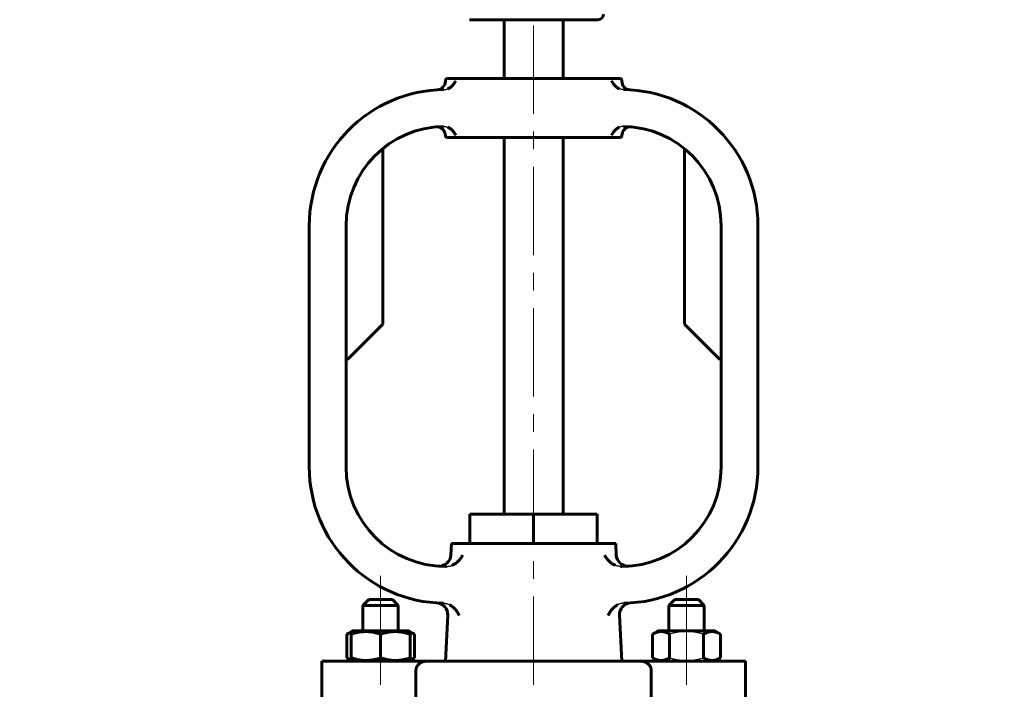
# Model space of a CAD drawing. Header units: millimetres. Extents: x 0 to 420, y 0 to 297.
# Tile 4 of 7: x 82 to 165, y 175 to 232. Entities that reach past the tile are written whole.
import ezdxf

# ---------------------------------------------------------------- set-up
doc = ezdxf.new("R2010")
doc.units = ezdxf.units.MM
for name, pattern in [('K5LT-1', [0]), ('K5LT_AXLED', [12, 7.5, -1.5, 1.5, -1.5]), ('K5LT_BASIC', [0]), ('K5LT_THIN', [0])]:
    doc.linetypes.add(name, pattern=pattern)
doc.layers.add('Системный слой', color=7, linetype='Continuous')
doc.layers.add('Системный слой (1)', color=251, linetype='Continuous', true_color=0x6c6c6c)
doc.styles.add('KDIMTEXTSTYLE', font='txt', dxfattribs={"width": 0.96, "oblique": 15, "height": 5})
doc.styles.add('KTEXTSTYLE', font='txt', dxfattribs={"width": 0.96, "height": 5})
doc.dimstyles.new('KDIMSTYLE (0.50)', dxfattribs={"dimtxt": 5, "dimasz": 1, "dimexe": 2, "dimexo": 0, "dimgap": 1, "dimtad": 1, "dimlfac": 2, "dimtxsty": 'KDIMTEXTSTYLE', "dimsah": 1, "dimcen": 0, "dimdle": 1, "dimadec": 0, "dimazin": 0, "dimtfac": 0.667, "dimtmove": 0, "dimatfit": 3, "dimfxl": 1, "dimtvp": 1, "dimtolj": 1, "dimtzin": 0, "dimarcsym": 0})

# ---------------------------------------------------------------- blocks, each defined once
blk = doc.blocks.new('U3')
at = {"layer": 'Системный слой (1)', "color": 150, "linetype": 'K5LT_BASIC', "lineweight": 60, "true_color": 0x0080ff}
for p, q in [((132.733, 226.741), (132.733, 226.801)), ((132.733, 222.101), (132.733, 222.102))]:
    blk.add_line(p, q, dxfattribs=at)
blk = doc.blocks.new('U4')
at = {"layer": 'Системный слой (1)', "color": 150, "linetype": 'K5LT_BASIC', "lineweight": 60, "true_color": 0x0080ff}
for p, q in [((117.733, 226.741), (117.733, 226.801)), ((117.733, 222.101), (117.733, 222.102))]:
    blk.add_line(p, q, dxfattribs=at)
blk = doc.blocks.new('U5')
at = {"layer": 'Системный слой (1)', "color": 150, "linetype": 'K5LT_BASIC', "lineweight": 60, "true_color": 0x0080ff}
for p, q in [((118.206, 186.486), (118.257, 187.458)), ((117.733, 177.458), (117.938, 181.368))]:
    blk.add_line(p, q, dxfattribs=at)
blk = doc.blocks.new('U6')
at = {"layer": 'Системный слой (1)', "color": 150, "linetype": 'K5LT_BASIC', "lineweight": 60, "true_color": 0x0080ff}
for p, q in [((132.26, 186.486), (132.209, 187.458)), ((132.733, 177.458), (132.528, 181.368))]:
    blk.add_line(p, q, dxfattribs=at)
blk = doc.blocks.new('U8')
at = {"layer": 'Системный слой (1)', "color": 150, "linetype": 'K5LT_BASIC', "lineweight": 60, "true_color": 0x0080ff}
for p, q in [((112.233, 180.058), (109.858, 180.058)), ((114.608, 180.058), (112.233, 180.058))]:
    blk.add_line(p, q, dxfattribs=at)
blk = doc.blocks.new('U9')
at = {"layer": 'Системный слой (1)', "color": 150, "linetype": 'K5LT_BASIC', "lineweight": 60, "true_color": 0x0080ff}
for p, q in [((109.346, 177.753), (109.474, 177.684)), ((109.474, 177.684), (109.603, 177.626)), ((109.603, 177.626), (109.733, 177.581))]:
    blk.add_line(p, q, dxfattribs=at)
blk = doc.blocks.new('U10')
at = {"layer": 'Системный слой (1)', "color": 150, "linetype": 'K5LT_BASIC', "lineweight": 60, "true_color": 0x0080ff}
for p, q in [((114.733, 177.581), (114.863, 177.626)), ((114.863, 177.626), (114.992, 177.684)), ((114.992, 177.684), (115.12, 177.753))]:
    blk.add_line(p, q, dxfattribs=at)
blk = doc.blocks.new('U11')
at = {"layer": 'Системный слой (1)', "color": 150, "linetype": 'K5LT_BASIC', "lineweight": 60, "true_color": 0x0080ff}
for p, q in [((114.863, 179.889), (114.733, 179.934)), ((114.992, 179.831), (114.863, 179.889)), ((115.12, 179.762), (114.992, 179.831))]:
    blk.add_line(p, q, dxfattribs=at)
blk = doc.blocks.new('U12')
at = {"layer": 'Системный слой (1)', "color": 150, "linetype": 'K5LT_BASIC', "lineweight": 60, "true_color": 0x0080ff}
for p, q in [((109.733, 179.934), (109.603, 179.889)), ((109.474, 179.831), (109.346, 179.762)), ((109.603, 179.889), (109.474, 179.831))]:
    blk.add_line(p, q, dxfattribs=at)
blk = doc.blocks.new('D3')
at = {"layer": 'Системный слой (1)'}
for points in [[(68.467, 243.458), (67.809, 248.458), (67.151, 243.458), (67.809, 243.958)], [(67.809, 145.958), (68.467, 150.958), (67.809, 150.458), (67.151, 150.958)]]:
    blk.add_hatch(color=7, dxfattribs=at).paths.add_polyline_path(points)
at = {"layer": 'Системный слой (1)', "color": 7, "linetype": 'K5LT_THIN', "lineweight": 18}
for p, q in [((124.008, 248.458), (65.809, 248.458)), ((67.151, 243.458), (67.809, 248.458)), ((67.809, 248.458), (68.467, 243.458)), ((67.809, 248.458), (67.809, 145.958)), ((67.809, 243.958), (67.151, 243.458)), ((68.467, 243.458), (67.809, 243.958)), ((67.809, 145.958), (67.151, 150.958)), ((67.151, 150.958), (67.809, 150.458)), ((67.809, 150.458), (68.467, 150.958)), ((68.467, 150.958), (67.809, 145.958)), ((165.233, 145.958), (65.809, 145.958))]:
    blk.add_line(p, q, dxfattribs=at)
blk.add_wipeout([(66.809, 191.733), (59.427, 191.733), (59.427, 202.244), (66.809, 202.244)]).dxf.layer = 'Системный слой (1)'
at = {"layer": 'Системный слой (1)', "color": 7, "insert": (60.221, 191.733), "char_height": 5, "attachment_point": 1, "rotation": 90, "style": 'KTEXTSTYLE'}
blk.add_mtext('\\fArial|b0|c204|p34;\\H5.0;\\W1.000;\\Q15;\\fGOST Type AU|b0|i0|c204|p34;\\Q15;\\W0.960;205', dxfattribs=at)
blk = doc.blocks.new('KDIMARROW_01')
at = {"layer": 'Системный слой'}
blk.add_hatch(color=0, dxfattribs=at).paths.add_polyline_path([(-5, -0.658), (0, 0), (-5, 0.658), (-4.5, 0)])
at = {"layer": 'Системный слой', "color": 0, "linetype": 'K5LT_THIN', "lineweight": 18}
for p, q in [((-4.5, 0), (-5, 0.658)), ((-5, 0.658), (0, 0)), ((0, 0), (-5, -0.658)), ((-5, -0.658), (-4.5, 0))]:
    blk.add_line(p, q, dxfattribs=at)
at = {"layer": 'Системный слой (1)', "color": 0, "linetype": 'K5LT_THIN', "lineweight": 18}
blk.add_line((292.941, 145.958), (292.441, 145.958), dxfattribs=at)

msp = doc.modelspace()

# ---------------------------------------------------------------- linework, layer by layer
at = {"layer": 'Системный слой (1)', "color": 150, "linetype": 'K5LT_BASIC', "lineweight": 60, "true_color": 0x0080ff}
for p, q in [((119.7705, 231.9513), (130.6955, 231.9513)), ((122.733, 226.9513), (122.733, 231.9513)), ((127.733, 226.9513), (127.733, 231.9513)), ((117.883, 226.9513), (132.583, 226.9513)), ((117.883, 221.9513), (132.583, 221.9513)), ((122.733, 189.9575), (122.733, 221.9513)), ((127.733, 189.9575), (127.733, 221.9513)), ((112.4205, 221.0063), (112.4205, 206.0825)), ((138.0455, 221.0063), (138.0455, 206.0825)), ((106.1705, 214.4513), (106.1705, 193.9575)), ((109.2955, 214.4513), (109.2955, 193.9575)), ((141.1705, 193.9575), (141.1705, 214.4513)), ((144.2955, 193.9575), (144.2955, 214.4513)), ((109.4205, 203.0825), (112.4205, 206.0825)), ((138.0455, 206.0825), (141.0455, 203.0825)), ((109.4205, 203.0825), (109.2955, 203.0825)), ((141.1705, 203.0825), (141.0455, 203.0825)), ((119.8203, 189.9575), (125.233, 189.9575)), ((119.8203, 187.4575), (119.8203, 189.9575)), ((125.233, 187.4575), (125.233, 189.9575)), ((125.233, 189.9575), (130.6457, 189.9575)), ((130.6457, 187.4575), (130.6457, 189.9575)), ((118.2571, 187.4575), (132.2089, 187.4575)), ((117.733, 185.52), (117.8399, 185.52)), ((132.6261, 185.52), (132.733, 185.52)), ((110.733, 182.2075), (111.233, 182.7075)), ((111.233, 182.7075), (113.233, 182.7075)), ((113.733, 182.2075), (113.233, 182.7075)), ((136.733, 182.2075), (137.233, 182.7075)), ((137.233, 182.7075), (139.233, 182.7075)), ((139.733, 182.2075), (139.233, 182.7075)), ((110.733, 182.2075), (113.733, 182.2075)), ((110.733, 180.0575), (110.733, 182.2075)), ((113.733, 180.0575), (113.733, 182.2075)), ((136.733, 180.0575), (136.733, 182.2075)), ((136.733, 182.2075), (139.733, 182.2075)), ((139.733, 180.0575), (139.733, 182.2075)), ((109.3463, 179.7621), (109.858, 180.0575)), ((109.733, 179.9854), (109.858, 180.0575)), ((109.733, 179.7621), (109.733, 179.9854)), ((114.733, 179.9854), (114.608, 180.0575)), ((115.1198, 179.7621), (114.608, 180.0575)), ((114.733, 179.9854), (114.733, 179.7621)), ((135.3463, 179.7621), (135.858, 180.0575)), ((135.733, 179.9854), (135.858, 180.0575)), ((140.608, 180.0575), (135.858, 180.0575)), ((141.1198, 179.7621), (140.608, 180.0575)), ((140.733, 179.9854), (140.608, 180.0575)), ((109.3463, 177.753), (109.3463, 179.7621)), ((109.733, 177.753), (109.733, 179.7621)), ((112.233, 177.753), (112.233, 179.7621)), ((114.733, 177.753), (114.733, 179.7621)), ((115.1198, 177.753), (115.1198, 179.7621)), ((135.3463, 177.753), (135.3463, 179.7621)), ((136.7896, 177.753), (136.7896, 179.7621)), ((139.6764, 177.753), (139.6764, 179.7621)), ((141.1198, 177.753), (141.1198, 179.7621)), ((107.233, 172.4575), (107.233, 177.4575)), ((107.233, 177.4575), (116.0327, 177.4575)), ((109.858, 177.4575), (109.3463, 177.753)), ((109.733, 177.5297), (109.733, 177.753)), ((109.858, 177.4575), (109.733, 177.5297)), ((114.608, 177.4575), (115.1198, 177.753)), ((114.608, 177.4575), (114.733, 177.5297)), ((114.733, 177.753), (114.733, 177.5297)), ((116.0327, 177.4575), (134.4333, 177.4575)), ((134.4333, 177.4575), (143.233, 177.4575)), ((135.858, 177.4575), (135.3463, 177.753)), ((135.858, 177.4575), (135.733, 177.5297)), ((140.608, 177.4575), (141.1198, 177.753)), ((140.608, 177.4575), (140.733, 177.5297)), ((143.233, 172.4575), (143.233, 177.4575)), ((115.233, 172.4575), (115.233, 176.7075)), ((135.233, 172.4575), (135.233, 176.7075))]:
    msp.add_line(p, q, dxfattribs=at)
for centre, radius, start, end in [((130.6955, 232.4263), 0.475, 270, 0), ((117.883, 226.8013), 0.15, 90, 180), ((132.583, 226.8013), 0.15, 0, 90), ((117.733, 214.4513), 11.5625, 90.629343, 180), ((116.983, 226.7409), 0.75, 273.49226, 0), ((133.483, 226.7409), 0.75, 180, 266.50774), ((132.733, 214.4513), 11.5625, 0, 89.370657), ((117.733, 214.4513), 8.4375, 91.008003, 180), ((116.983, 222.1021), 0.75, 0, 95.598128), ((133.483, 222.1021), 0.75, 84.401262, 180), ((132.733, 214.4513), 8.4375, 0, 88.991997), ((117.883, 222.1013), 0.15, 180, 270), ((132.583, 222.1013), 0.15, 270, 0), ((117.733, 193.9575), 11.5625, 180, 269.161766), ((117.733, 193.9575), 8.4375, 180, 270), ((132.733, 193.9575), 8.4375, 270, 0), ((132.733, 193.9575), 11.5625, 270.838234, 0), ((117.2076, 186.5386), 1, 265.948728, 357), ((133.2585, 186.5386), 1, 183, 274.051272), ((116.9393, 181.4201), 1, 357, 86.377232), ((133.5267, 181.4201), 1, 93.622372, 183)]:
    msp.add_arc(centre, radius, start, end, dxfattribs=at)
for points, knots in [([(117.9497, 226.0874), (117.986, 226.1035), (118.0575, 226.1402), (118.1665, 226.2112), (118.2699, 226.2953), (118.3589, 226.3836), (118.4409, 226.4788), (118.5304, 226.6028), (118.5851, 226.7028), (118.6118, 226.7619)], [0, 0, 0, 0, 1.1132352, 2.2719255, 3.7361671, 5.0244812, 6.0874731, 7.6795866, 10, 10, 10, 10]), ([(132.5163, 226.0874), (132.4741, 226.1061), (132.3923, 226.1491), (132.2912, 226.2182), (132.2007, 226.2924), (132.1254, 226.3646), (132.0481, 226.4507), (131.9653, 226.559), (131.9, 226.6664), (131.8643, 226.7396), (131.8542, 226.7619)], [0, 0, 0, 0, 1.4246845, 2.876474, 3.8815529, 5.2122834, 6.3496152, 7.8429712, 10.0361225, 11, 11, 11, 11]), ([(117.9497, 222.8145), (117.9897, 222.7969), (118.0687, 222.756), (118.1677, 222.6895), (118.2586, 222.6162), (118.3354, 222.5434), (118.4142, 222.4559), (118.4989, 222.3451), (118.5654, 222.2345), (118.6016, 222.1588), (118.6118, 222.1357)], [0, 0, 0, 0, 1.3440012, 2.7589501, 3.7647698, 5.1070903, 6.2591654, 7.776907, 10.0141383, 11, 11, 11, 11]), ([(132.5163, 222.8145), (132.4741, 222.7959), (132.3923, 222.7532), (132.2913, 222.6844), (132.2009, 222.6104), (132.1256, 222.5382), (132.0484, 222.4517), (131.9653, 222.3423), (131.8999, 222.2332), (131.8643, 222.1585), (131.8542, 222.1357)], [0, 0, 0, 0, 1.4180995, 2.8628903, 3.8629012, 5.1877479, 6.3230441, 7.8194909, 10.0271756, 11, 11, 11, 11]), ([(118.2921, 185.61), (118.3386, 185.6293), (118.4294, 185.673), (118.5673, 185.7563), (118.6981, 185.8534), (118.8134, 185.9559), (118.9186, 186.0632), (119.0199, 186.1827), (119.1198, 186.3216), (119.1776, 186.4184), (119.2043, 186.4677)], [0, 0, 0, 0, 1.1896566, 2.4017458, 3.8910406, 5.1908542, 6.3004534, 7.782944, 9.3607775, 11, 11, 11, 11]), ([(132.1739, 185.61), (132.1275, 185.6293), (132.0366, 185.673), (131.8987, 185.7563), (131.7679, 185.8534), (131.6526, 185.9559), (131.5475, 186.0632), (131.4461, 186.1827), (131.3462, 186.3216), (131.2884, 186.4184), (131.2617, 186.4677)], [0, 0, 0, 0, 1.1896566, 2.4017458, 3.8910406, 5.1908542, 6.3004534, 7.782944, 9.3607775, 11, 11, 11, 11]), ([(118.0888, 182.263), (118.1413, 182.2354), (118.2432, 182.1732), (118.3686, 182.0762), (118.4805, 181.9735), (118.5733, 181.8749), (118.6677, 181.7588), (118.762, 181.6236), (118.8427, 181.4816), (118.8868, 181.3853), (118.903, 181.3464)], [0, 0, 0, 0, 1.4196053, 2.8779403, 3.8898872, 5.2229552, 6.357003, 7.8456847, 9.7181814, 11, 11, 11, 11]), ([(132.3772, 182.263), (132.3247, 182.2354), (132.2229, 182.1732), (132.0975, 182.0762), (131.9855, 181.9736), (131.8927, 181.8749), (131.7983, 181.7588), (131.7041, 181.6236), (131.6233, 181.4816), (131.5792, 181.3853), (131.563, 181.3464)], [0, 0, 0, 0, 1.4193832, 2.8775967, 3.8896067, 5.2227947, 6.3569518, 7.8456818, 9.7181771, 11, 11, 11, 11]), ([(112.233, 179.7621), (112.0918, 179.8092), (111.8884, 179.8684), (111.6128, 179.9273), (111.4296, 179.9566), (111.2555, 179.9752), (111.1015, 179.9844), (110.9294, 179.9866), (110.7423, 179.9786), (110.5185, 179.9551), (110.18, 179.8969), (109.9124, 179.8219), (109.733, 179.7621)], [0, 0, 0, 0, 2.2593086, 3.2191746, 4.3060713, 5.1005028, 5.9048594, 6.6745722, 7.7434912, 8.7803557, 10.1268671, 13, 13, 13, 13]), ([(114.733, 179.7621), (114.5918, 179.8092), (114.3884, 179.8684), (114.1128, 179.9273), (113.9296, 179.9566), (113.7555, 179.9752), (113.6015, 179.9844), (113.4294, 179.9866), (113.2423, 179.9786), (113.0185, 179.9551), (112.68, 179.8969), (112.4124, 179.8219), (112.233, 179.7621)], [0, 0, 0, 0, 2.2593086, 3.2191746, 4.3060713, 5.1005028, 5.9048594, 6.6745722, 7.7434912, 8.7803557, 10.1268671, 13, 13, 13, 13]), ([(136.7896, 179.7621), (136.6934, 179.8176), (136.5542, 179.8861), (136.3798, 179.943), (136.2738, 179.9673), (136.173, 179.9819), (136.0717, 179.9871), (135.9615, 179.982), (135.838, 179.9638), (135.6642, 179.9176), (135.4963, 179.8452), (135.3801, 179.7816), (135.3463, 179.7621)], [0, 0, 0, 0, 2.6664898, 3.8104252, 4.7004436, 5.503844, 6.499853, 7.3954291, 8.4365302, 9.7948231, 12.0596697, 13, 13, 13, 13]), ([(141.1198, 179.7621), (141.0235, 179.8176), (140.8843, 179.8861), (140.7099, 179.943), (140.604, 179.9673), (140.5031, 179.9819), (140.4018, 179.9871), (140.2916, 179.982), (140.1681, 179.9638), (139.9944, 179.9176), (139.8264, 179.8452), (139.7103, 179.7816), (139.6764, 179.7621)], [0, 0, 0, 0, 2.6664898, 3.8104252, 4.7004436, 5.503844, 6.499853, 7.3954291, 8.4365302, 9.7948231, 12.0596697, 13, 13, 13, 13]), ([(109.733, 177.753), (109.8742, 177.7059), (110.0776, 177.6466), (110.3532, 177.5878), (110.5364, 177.5585), (110.7105, 177.5399), (110.8645, 177.5307), (111.0366, 177.5285), (111.2237, 177.5365), (111.4475, 177.56), (111.786, 177.6182), (112.0537, 177.6932), (112.233, 177.753)], [0, 0, 0, 0, 2.2593086, 3.2191746, 4.3060713, 5.1005028, 5.9048594, 6.6745722, 7.7434912, 8.7803557, 10.1268671, 13, 13, 13, 13]), ([(112.233, 177.753), (112.3742, 177.7059), (112.5776, 177.6466), (112.8532, 177.5878), (113.0364, 177.5585), (113.2105, 177.5399), (113.3645, 177.5307), (113.5366, 177.5285), (113.7237, 177.5365), (113.9475, 177.56), (114.286, 177.6182), (114.5537, 177.6932), (114.733, 177.753)], [0, 0, 0, 0, 2.2593086, 3.2191746, 4.3060713, 5.1005028, 5.9048594, 6.6745722, 7.7434912, 8.7803557, 10.1268671, 13, 13, 13, 13]), ([(116.0327, 177.4575), (116.0009, 177.4575), (115.9526, 177.4534), (115.8823, 177.4393), (115.8239, 177.4226), (115.7614, 177.399), (115.706, 177.3731), (115.6446, 177.3396), (115.5914, 177.3055), (115.5386, 177.2658), (115.4959, 177.2303), (115.4508, 177.1878), (115.4105, 177.144), (115.3772, 177.103), (115.3499, 177.0653), (115.3256, 177.0272), (115.2961, 176.9743), (115.27, 176.9149), (115.2504, 176.8503), (115.2369, 176.7854), (115.233, 176.738), (115.233, 176.7075)], [0, 0, 0, 0, 2.2238748, 3.3209925, 4.7517653, 6.145823, 7.5030097, 8.4617919, 10.2848983, 11.1264819, 12.1477346, 13.3227367, 14.4312818, 15.2524119, 16.0198579, 16.764251, 17.485163, 18.9611142, 19.8406173, 20.6198098, 22, 22, 22, 22]), ([(134.4333, 177.4575), (134.4651, 177.4575), (134.5135, 177.4534), (134.5837, 177.4393), (134.6421, 177.4226), (134.7046, 177.399), (134.76, 177.3731), (134.8214, 177.3396), (134.8746, 177.3055), (134.9274, 177.2658), (134.9701, 177.2303), (135.0152, 177.1878), (135.0556, 177.144), (135.0889, 177.103), (135.1161, 177.0653), (135.1404, 177.0272), (135.17, 176.9743), (135.196, 176.9149), (135.2157, 176.8503), (135.2291, 176.7854), (135.233, 176.738), (135.233, 176.7075)], [0, 0, 0, 0, 2.2238748, 3.3209925, 4.7517653, 6.145823, 7.5030097, 8.4617919, 10.2848983, 11.1264819, 12.1477346, 13.3227367, 14.4312818, 15.2524119, 16.0198579, 16.764251, 17.485163, 18.9611142, 19.8406173, 20.6198098, 22, 22, 22, 22]), ([(135.3463, 177.753), (135.4425, 177.6974), (135.5817, 177.6289), (135.7561, 177.5721), (135.862, 177.5478), (135.9629, 177.5332), (136.0642, 177.528), (136.1744, 177.5331), (136.2979, 177.5512), (136.4717, 177.5975), (136.6396, 177.6699), (136.7557, 177.7334), (136.7896, 177.753)], [0, 0, 0, 0, 2.6664898, 3.8104252, 4.7004436, 5.503844, 6.499853, 7.3954291, 8.4365302, 9.7948231, 12.0596697, 13, 13, 13, 13]), ([(139.6764, 177.753), (139.7726, 177.6974), (139.9119, 177.6289), (140.0862, 177.5721), (140.1922, 177.5478), (140.293, 177.5332), (140.3943, 177.528), (140.5045, 177.5331), (140.628, 177.5512), (140.8018, 177.5975), (140.9698, 177.6699), (141.0859, 177.7334), (141.1198, 177.753)], [0, 0, 0, 0, 2.6664898, 3.8104252, 4.7004436, 5.503844, 6.499853, 7.3954291, 8.4365302, 9.7948231, 12.0596697, 13, 13, 13, 13])]:
    msp.add_open_spline(points, degree=3, knots=knots, dxfattribs=at)
at = {"layer": 'Системный слой (1)', "color": 7, "linetype": 'K5LT-1'}
for points, knots in [([(117.606, 226.0131), (117.6132, 226.0132), (117.6277, 226.0135), (117.6494, 226.0146), (117.6711, 226.0161), (117.6999, 226.019), (117.7358, 226.0238), (117.7804, 226.0321), (117.8254, 226.043), (117.883, 226.0603), (117.9238, 226.0759), (117.9497, 226.0874)], [0, 0, 0, 0, 0.248665, 0.4973301, 0.7459951, 0.9946602, 1.4919902, 1.9893203, 2.5538046, 3.0810997, 4.0539434, 4.0539434, 4.0539434, 4.0539434]), ([(132.86, 226.0131), (132.8528, 226.0132), (132.8383, 226.0135), (132.8166, 226.0146), (132.795, 226.0161), (132.7661, 226.019), (132.7303, 226.0238), (132.6856, 226.0321), (132.6406, 226.043), (132.5831, 226.0603), (132.5422, 226.0759), (132.5163, 226.0874)], [0, 0, 0, 0, 0.248665, 0.4973301, 0.7459951, 0.9946602, 1.4919902, 1.9893203, 2.5538046, 3.0810997, 4.0539435, 4.0539435, 4.0539435, 4.0539435]), ([(117.5846, 222.8875), (117.5918, 222.8876), (117.6061, 222.8877), (117.6278, 222.8873), (117.6494, 222.8863), (117.6781, 222.8843), (117.714, 222.8805), (117.7586, 222.8735), (117.8037, 222.864), (117.8689, 222.8465), (117.9169, 222.8289), (117.9497, 222.8145)], [0, 0, 0, 0, 0.2433482, 0.4866964, 0.7300446, 0.9733928, 1.4600893, 1.9467857, 2.4996494, 3.0161874, 4.2249335, 4.2249335, 4.2249335, 4.2249335]), ([(132.8814, 222.8875), (132.8743, 222.8876), (132.8599, 222.8877), (132.8383, 222.8873), (132.8166, 222.8863), (132.7879, 222.8843), (132.7521, 222.8805), (132.7074, 222.8735), (132.6623, 222.864), (132.5972, 222.8465), (132.5491, 222.8289), (132.5163, 222.8145)], [0, 0, 0, 0, 0.2433482, 0.4866964, 0.7300446, 0.9733928, 1.4600893, 1.9467857, 2.4996499, 3.0161884, 4.224933, 4.224933, 4.224933, 4.224933]), ([(117.8399, 185.52), (117.8504, 185.52), (117.8714, 185.5203), (117.9028, 185.5216), (117.9342, 185.5237), (117.9654, 185.5266), (117.9966, 185.5303), (118.0277, 185.5349), (118.0586, 185.5403), (118.1199, 185.5527), (118.1986, 185.574), (118.2651, 185.5988), (118.2921, 185.61)], [0, 0, 0, 0, 0.2561654, 0.5123308, 0.7684962, 1.0246616, 1.2802998, 1.535938, 1.7915762, 2.0472144, 3.0654229, 3.7803478, 3.7803478, 3.7803478, 3.7803478]), ([(132.6261, 185.52), (132.6156, 185.52), (132.5947, 185.5203), (132.5632, 185.5216), (132.5318, 185.5237), (132.5006, 185.5266), (132.4694, 185.5303), (132.4383, 185.5349), (132.4074, 185.5403), (132.3461, 185.5527), (132.2674, 185.574), (132.2009, 185.5988), (132.1739, 185.61)], [0, 0, 0, 0, 0.2561654, 0.5123308, 0.7684962, 1.0246616, 1.2802998, 1.535938, 1.7915762, 2.0472144, 3.0654229, 3.7803478, 3.7803478, 3.7803478, 3.7803478]), ([(117.5639, 182.3963), (117.5734, 182.3961), (117.5926, 182.3956), (117.6213, 182.3941), (117.6501, 182.3919), (117.6883, 182.3881), (117.7358, 182.3815), (117.7951, 182.3703), (117.8549, 182.3557), (117.9558, 182.3252), (118.033, 182.2925), (118.0888, 182.263)], [0, 0, 0, 0, 0.2398562, 0.4797124, 0.7195685, 0.9594247, 1.4391371, 1.9188494, 2.4663817, 2.9765393, 4.5543662, 4.5543662, 4.5543662, 4.5543662]), ([(132.9022, 182.3963), (132.8926, 182.3961), (132.8734, 182.3956), (132.8447, 182.3941), (132.8159, 182.3919), (132.7777, 182.3881), (132.7302, 182.3815), (132.6709, 182.3703), (132.6112, 182.3557), (132.5102, 182.3252), (132.433, 182.2925), (132.3772, 182.263)], [0, 0, 0, 0, 0.2398562, 0.4797124, 0.7195685, 0.9594247, 1.4391371, 1.9188494, 2.4663811, 2.9765381, 4.5543658, 4.5543658, 4.5543658, 4.5543658]), ([(139.6764, 179.7621), (139.6091, 179.7815), (139.4373, 179.8285), (139.125, 179.9006), (138.8107, 179.951), (138.5681, 179.9734), (138.433, 179.9812), (138.3456, 179.9842), (138.2722, 179.9853), (138.1933, 179.9855), (138.0943, 179.9837), (137.9754, 179.9783), (137.8047, 179.9659), (137.5575, 179.937), (137.2759, 179.8857), (137.012, 179.8238), (136.8635, 179.7834), (136.7896, 179.7621)], [0, 0, 0, 0, 3.1522963, 8.0240269, 14.4303577, 17.4742998, 18.9962709, 20.5182419, 21.4098548, 22.3014677, 24.0846935, 25.8679193, 27.6511451, 31.7925039, 37.0725247, 40.5362624, 44, 44, 44, 44]), ([(136.7896, 177.753), (136.8569, 177.7336), (137.0287, 177.6866), (137.341, 177.6145), (137.6553, 177.564), (137.8979, 177.5417), (138.033, 177.5339), (138.1205, 177.5309), (138.1938, 177.5298), (138.2728, 177.5296), (138.3717, 177.5314), (138.4906, 177.5368), (138.6613, 177.5492), (138.9085, 177.5781), (139.1901, 177.6293), (139.4541, 177.6913), (139.6025, 177.7317), (139.6764, 177.753)], [0, 0, 0, 0, 3.1522963, 8.0240269, 14.4303577, 17.4742998, 18.9962709, 20.5182419, 21.4098548, 22.3014677, 24.0846935, 25.8679193, 27.6511451, 31.7925039, 37.0725247, 40.5362624, 44, 44, 44, 44])]:
    msp.add_open_spline(points, degree=3, knots=knots, dxfattribs=at)

# ---------------------------------------------------------------- block references
at = {"layer": 'Системный слой (1)'}
for name in ['U4', 'U3', 'U5', 'U6', 'U12', 'U8', 'U11', 'U9', 'U10']:
    msp.add_blockref(name, (0, 0), dxfattribs=at)

# ---------------------------------------------------------------- next in the draw order: dimensions: what is measured, and where the dimension line sits
at = {"layer": 'Системный слой (1)', "color": 7}
dim = msp.add_linear_dim(base=(67.809, 248.4575), p1=(165.233, 145.9575), p2=(124.0076, 248.4575), angle=90, dimstyle='KDIMSTYLE (0.50)', override={"dimexo": 0, "dimpost": '\\fGOST Type AU|b0|c204|p34;\\H5.0;\\W0.960;\\Q15;<>', "dimblk1": 'KDIMARROW_01', "dimblk2": 'KDIMARROW_01', "dimse1": 0, "dimse2": 0, "dimclrt": 7, "dimtol": 1, "dimtp": 0, "dimtm": 0, "dimtdec": 5, "dimtolj": 1}, dxfattribs=at)
dim.commit()
dim.dimension.update_dxf_attribs({"geometry": 'D3', "text_midpoint": (67.809, 197.2075), "dimtype": 160})

# ---------------------------------------------------------------- next in the draw order: linework, layer by layer
at = {"layer": 'Системный слой (1)', "color": 30, "linetype": 'K5LT_AXLED', "lineweight": 18, "true_color": 0xff8000}
for p, q in [((125.233, 187.9575), (125.233, 250.4575)), ((125.233, 175.4575), (125.233, 189.4575)), ((112.233, 177.7621), (112.233, 184.7075)), ((138.233, 177.7621), (138.233, 184.7075)), ((112.233, 175.4575), (112.233, 179.753)), ((138.233, 175.4575), (138.233, 179.753))]:
    msp.add_line(p, q, dxfattribs=at)

doc.saveas('drawing.dxf')
